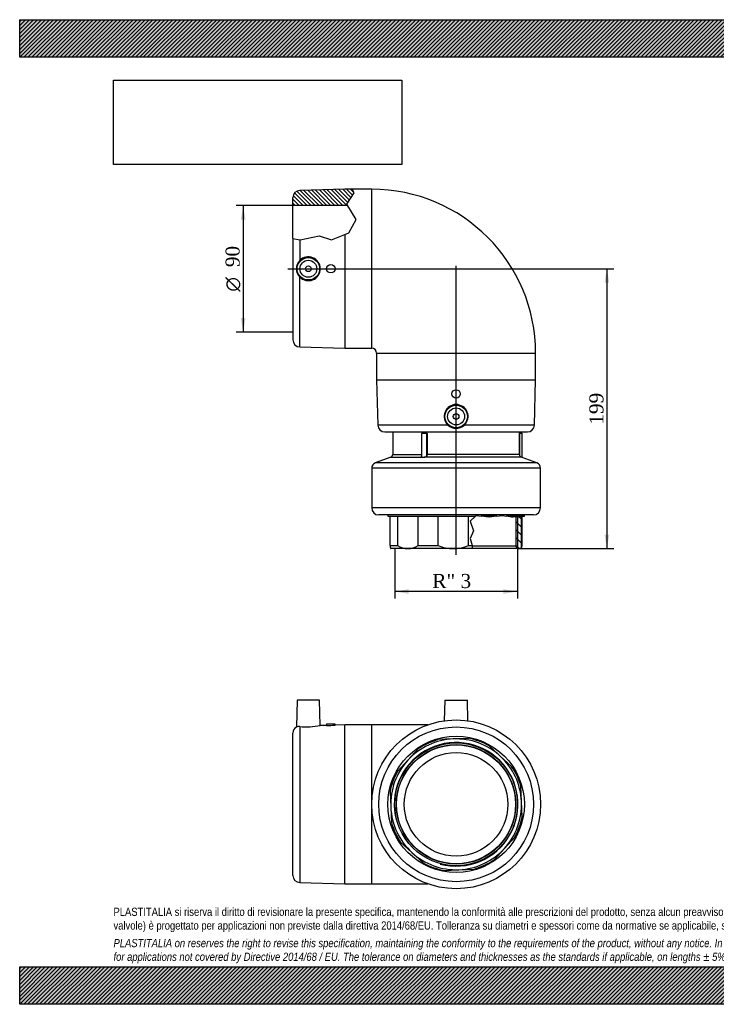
# Model space of a CAD drawing. Header units: millimetres. Extents: x 0 to 990, y 0 to 700.
# Tile 1 of 2: x 0 to 495, y 0 to 700. Entities that reach past the tile are written whole.
import ezdxf
from ezdxf.enums import TextEntityAlignment as Align
from ezdxf.lldxf.tags import DXFTag

# ---------------------------------------------------------------- set-up
doc = ezdxf.new("R2010")
doc.units = ezdxf.units.MM
doc.header["$LTSCALE"] = 3.333333
for name, color, linetype in [('Default', 7, 'Continuous'), ('DV1_Default', 7, 'Continuous'), ('GE9P090C', 7, 'Continuous'), ('IOF090C', 7, 'Continuous'), ('PARTE_PE_090', 7, 'Continuous')]:
    doc.layers.add(name, color=color, linetype=linetype)
doc.styles.add('SEACAD_Solid_Edge_ANSI1_Symbols', font='semeca1.ttf')
doc.styles.add('SEACAD_Times_New_Roman', font='times.ttf')
tags = doc.linetypes.add('CENTER2', pattern=[28.575, 19.05, -3.175, 3.175, -3.175]).pattern_tags.tags
tags[10:11] = [DXFTag(74, 4), DXFTag(75, 0), DXFTag(340, '0'), DXFTag(46, 0.0), DXFTag(50, 0.0), DXFTag(44, 0.0), DXFTag(45, 0.0)]
tags[8:9] = [DXFTag(74, 4), DXFTag(75, 0), DXFTag(340, '0'), DXFTag(46, 0.0), DXFTag(50, 0.0), DXFTag(44, 0.0), DXFTag(45, 0.0)]
tags[6:7] = [DXFTag(74, 4), DXFTag(75, 0), DXFTag(340, '0'), DXFTag(46, 0.0), DXFTag(50, 0.0), DXFTag(44, 0.0), DXFTag(45, 0.0)]
tags[4:5] = [DXFTag(74, 4), DXFTag(75, 0), DXFTag(340, '0'), DXFTag(46, 0.0), DXFTag(50, 0.0), DXFTag(44, 0.0), DXFTag(45, 0.0)]
doc.dimstyles.new('ANSImm', dxfattribs={"dimtxt": 10, "dimasz": 10, "dimexe": 5, "dimexo": 0, "dimgap": 2.5, "dimtad": 1, "dimdsep": 46, "dimtxsty": 'SEACAD_Times_New_Roman', "dimblk1": '_SE_FILLED', "dimblk2": '_SE_FILLED', "dimsah": 1, "dimcen": 5, "dimazin": 0, "dimtfac": 0.85, "dimtdec": 3, "dimtofl": 0, "dimtmove": 0, "dimatfit": 3, "dimfxl": 1, "dimarcsym": 0})
picture_1 = doc.add_image_def('image1.jpg', size_in_pixel=(4302, 1260))

# ---------------------------------------------------------------- blocks, each defined once
blk = doc.blocks.new('SE')
at = {"layer": 'GE9P090C', "linetype": 'Continuous'}
h = blk.add_hatch(dxfattribs=at)
h.set_pattern_fill('LINE', scale=0.62992, angle=135, style=0)
edge = h.paths.add_edge_path()
edge.add_line((232.39, 568.87), (237.62, 576.89))
edge.add_line((237.62, 576.89), (236.22, 579.44))
edge.add_line((236.22, 579.44), (231.11, 579.44))
edge.add_line((231.11, 579.44), (198.97, 578.57))
edge.add_arc((199.11, 573.57), 5, 91.54816, 180)
edge.add_line((194.11, 573.57), (194.11, 567.94))
edge.add_line((194.11, 567.94), (232.97, 567.94))
edge.add_line((232.97, 567.94), (232.39, 568.87))
at = {"layer": 'IOF090C', "linetype": 'Continuous'}
h = blk.add_hatch(dxfattribs=at)
h.set_pattern_fill('LINE', scale=1.25984, angle=135, style=0)
h.paths.add_polyline_path([(356.65, 346.85), (356.09, 346.79), (352.57, 346.44), (352.57, 325.94), (353.73, 323.94), (356.61, 323.94), (356.65, 324.02)])
h = blk.add_hatch(dxfattribs=at)
h.set_pattern_fill('LINE', scale=0.62992, angle=135, style=0)
h.paths.add_polyline_path([(357.55, 346.94), (358.61, 346.94), (358.61, 347.05)])
at = {"layer": 'DV1_Default', "color": 7, "linetype": 'CENTER2'}
for p, q in [((190.47, 522.94), (312.13, 522.94)), ((310.11, 319.63), (310.11, 524.92))]:
    blk.add_line(p, q, dxfattribs=at)
at = {"layer": 'GE9P090C', "color": 7, "linetype": 'Continuous'}
for p, q in [((231.11, 579.44), (198.97, 578.57)), ((236.22, 579.44), (231.11, 579.44)), ((232.39, 568.87), (237.62, 576.89)), ((237.62, 576.89), (236.22, 579.44)), ((250.11, 579.44), (236.22, 579.44)), ((250.11, 466.44), (250.11, 579.44)), ((194.11, 567.94), (194.11, 573.57)), ((232.97, 567.94), (194.11, 567.94)), ((194.11, 544.55), (194.11, 567.94)), ((239.12, 558.05), (232.39, 568.87)), ((233.79, 548.41), (239.12, 558.05)), ((199.31, 543.41), (212.79, 546.4)), ((212.79, 546.4), (221.68, 543.41)), ((221.68, 543.41), (231.11, 547.3)), ((231.11, 547.3), (233.79, 548.41)), ((231.11, 547.3), (231.11, 466.44)), ((194.11, 544.55), (194.11, 472.31)), ((194.11, 544.55), (198.97, 543.48)), ((198.97, 543.48), (198.97, 528.81)), ((198.97, 543.48), (199.31, 543.41)), ((198.97, 467.31), (198.97, 517.07)), ((198.97, 467.31), (231.11, 466.44)), ((231.11, 466.44), (250.11, 466.44)), ((253.61, 462.94), (366.61, 462.94)), ((253.61, 462.94), (253.61, 443.94)), ((366.61, 443.94), (366.61, 462.94)), ((253.61, 443.94), (366.61, 443.94)), ((253.61, 443.94), (254.48, 411.81)), ((365.74, 411.81), (366.61, 443.94)), ((304.24, 411.81), (254.48, 411.81)), ((259.48, 406.94), (360.74, 406.94)), ((365.74, 411.81), (315.98, 411.81))]:
    blk.add_line(p, q, dxfattribs=at)
for centre, radius in [((205.11, 522.94), 8), ((205.11, 522.94), 6), ((221.11, 522.94), 3), ((205.11, 522.94), 2), ((310.11, 433.94), 3), ((310.11, 417.94), 8), ((310.11, 417.94), 6), ((310.11, 417.94), 2)]:
    blk.add_circle(centre, radius, dxfattribs=at)
for centre, radius, start, end in [((199.11, 573.57), 5, 91.54816, 180), ((250.11, 462.94), 116.5, 0, 90), ((205.08, 522.94), 8.47, 136.14478, 223.85522), ((205.1, 522.94), 8.48, 223.77719, 136.22281), ((199.11, 472.31), 5, 180, 268.45184), ((250.11, 462.94), 3.5, 0, 90), ((310.11, 417.93), 8.48, 313.77719, 226.22281), ((259.48, 411.94), 5, 181.54816, 270), ((310.11, 417.91), 8.47, 226.14478, 313.85522), ((360.74, 411.94), 5, 270, 358.45184)]:
    blk.add_arc(centre, radius, start, end, dxfattribs=at)
at = {"layer": 'IOF090C', "color": 7, "linetype": 'Continuous'}
for p, q in [((261.61, 347.94), (261.61, 346.94)), ((261.61, 346.94), (323.96, 346.94)), ((263.18, 326.11), (263.18, 346.94)), ((268.49, 346.94), (268.49, 326.11)), ((283.16, 326.11), (283.16, 346.94)), ((297.24, 346.94), (297.24, 326.11)), ((318.92, 326.11), (318.92, 346.94)), ((323.96, 346.94), (320.21, 343.57)), ((320.21, 343.57), (322.45, 336.57)), ((323.96, 346.94), (324.48, 347.41)), ((324.48, 347.41), (327.99, 346.94)), ((338.96, 346.94), (327.99, 346.94)), ((333.25, 346.24), (327.99, 346.94)), ((333.52, 346.27), (333.25, 346.24)), ((333.52, 346.94), (333.52, 346.27)), ((338.96, 346.94), (333.52, 346.27)), ((338.96, 346.94), (342.78, 347.41)), ((342.78, 347.41), (345.91, 346.94)), ((357.55, 346.94), (345.91, 346.94)), ((349.53, 346.4), (345.91, 346.94)), ((349.53, 346.4), (349.53, 346.94)), ((350.59, 346.24), (349.53, 346.4)), ((356.09, 346.79), (350.59, 346.24)), ((352.57, 346.44), (352.57, 325.94)), ((354.05, 323.94), (354.05, 346.59)), ((356.09, 346.94), (356.09, 346.79)), ((356.65, 346.85), (356.09, 346.79)), ((356.65, 324.02), (356.65, 346.85)), ((357.04, 326.11), (357.04, 346.94)), ((357.55, 346.94), (358.61, 347.05)), ((358.61, 346.94), (357.55, 346.94)), ((358.61, 347.05), (358.61, 347.94)), ((358.61, 347.05), (358.61, 346.94)), ((322.45, 336.57), (320.21, 331.11)), ((320.21, 331.11), (321.43, 326.11)), ((263.18, 326.11), (268.49, 326.11)), ((263.56, 324.02), (263.61, 323.94)), ((275.83, 323.94), (263.61, 323.94)), ((308.08, 323.94), (275.83, 323.94)), ((283.16, 326.11), (297.24, 326.11)), ((321.96, 323.94), (308.08, 323.94)), ((318.92, 326.11), (321.43, 326.11)), ((321.96, 323.94), (321.43, 326.11)), ((321.47, 325.94), (352.57, 325.94)), ((353.73, 323.94), (321.96, 323.94)), ((353.73, 323.94), (352.57, 325.94)), ((356.61, 323.94), (353.73, 323.94)), ((356.65, 324.02), (356.61, 323.94))]:
    blk.add_line(p, q, dxfattribs=at)
for centre, radius, start, end in [((276.06, 338.24), 14.3, 238.04808, 269.05332), ((275.54, 338.41), 14.47, 271.13538, 301.76321), ((308.27, 353.11), 29.16, 247.78087, 269.63686), ((307.86, 353.3), 29.36, 270.43778, 292.14449), ((349.02, 326.51), 8.03, 341.96002, 357.15438)]:
    blk.add_arc(centre, radius, start, end, dxfattribs=at)
blk.add_open_spline([(263.18, 326.11), (263.26, 325.43), (263.33, 324.88), (263.46, 324.27), (263.51, 324.11), (263.56, 324.02)], degree=3, knots=[0, 0, 0, 0, 0.5, 0.5, 0.817282, 0.817282, 0.817282, 0.817282], dxfattribs=at)
at = {"layer": 'PARTE_PE_090', "color": 7, "linetype": 'Continuous'}
for p, q in [((265.11, 406.94), (265.11, 390.94)), ((285.99, 406.04), (289.27, 406.04)), ((355.11, 406.04), (355.07, 406.04)), ((355.11, 406.04), (355.11, 406.94)), ((289.32, 405.84), (285.63, 405.84)), ((285.63, 405.84), (285.63, 389.3)), ((285.73, 405.94), (289.22, 405.94)), ((289.32, 390.94), (289.32, 405.84)), ((289.45, 405.84), (289.32, 405.84)), ((289.45, 405.84), (289.45, 390.94)), ((355.06, 390.94), (355.06, 405.84)), ((355.16, 405.84), (355.06, 405.84)), ((357.06, 405.84), (355.16, 405.84)), ((355.16, 405.84), (355.16, 390.94)), ((355.17, 405.94), (356.96, 405.94)), ((357.06, 388.89), (357.06, 405.84)), ((263.81, 389.07), (252.71, 384.94)), ((263.81, 389.07), (285.58, 389.07)), ((265.11, 390.94), (285.63, 390.94)), ((356.38, 389.07), (288.36, 389.07)), ((289.45, 390.94), (289.32, 390.94)), ((355.06, 390.94), (289.45, 390.94)), ((355.16, 390.94), (355.06, 390.94)), ((367.5, 384.94), (357.13, 388.8)), ((370.11, 381.19), (250.11, 381.19)), ((250.11, 381.19), (250.11, 352.94)), ((367.5, 384.94), (252.71, 384.94)), ((370.11, 352.94), (370.11, 381.19)), ((370.11, 352.94), (250.11, 352.94)), ((365.11, 347.94), (255.11, 347.94))]:
    blk.add_line(p, q, dxfattribs=at)
for centre, radius, start, end in [((356.22, 405.89), 1.16, 172.51933, 182.39731), ((355.21, 406.04), 0.1, 180, 270), ((285.73, 405.84), 0.1, 90, 180), ((289.22, 405.84), 0.0969, 358.16588, 88.30583), ((356.96, 405.84), 0.1, 0, 90), ((263.11, 390.94), 2, 290.40233, 0), ((357.05, 390.94), 1.99, 180.00268, 250.45308), ((357.04, 390.92), 1.88, 179.23436, 248.65711), ((357.16, 388.89), 0.1, 179.76927, 250.43764), ((254.11, 381.19), 4, 110.40233, 180), ((366.11, 381.19), 4, 0, 69.59767), ((255.11, 352.94), 5, 180, 270), ((365.11, 352.94), 5, 270, 0)]:
    blk.add_arc(centre, radius, start, end, dxfattribs=at)
for centre, major_axis, ratio, start_param, end_param in [((285.94, 406.04), (0, -0.1), 0.535987, 0, 1.570796), ((289.22, 406.04), (0, -0.1), 0.463128, 0, 1.570796), ((355.17, 406.04), (0, -0.1), 0.999115, 4.712389, 5.94142), ((355.17, 406.04), (0, -0.1), 0.999115, 5.94142, 6.283185), ((285.56, 389.16), (-0.0842, -0.0539), 0.948899, 1.213846, 2.548541), ((288.34, 389.16), (0.0281, -0.096), 0.327201, 4.61675, 5.951445), ((356.42, 389.16), (-0.0339, -0.0941), 0.621698, 4.933074, 6.267769)]:
    blk.add_ellipse(centre, major_axis=major_axis, ratio=ratio, start_param=start_param, end_param=end_param, dxfattribs=at)
for points, knots in [([(285.99, 406.04), (285.95, 406.04), (285.9, 406.02), (285.86, 405.97), (285.85, 405.96), (285.84, 405.94)], [0, 0, 0, 0, 0.5, 0.5, 0.6623102, 0.6623102, 0.6623102, 0.6623102]), ([(289.45, 405.84), (289.45, 405.89), (289.43, 405.95), (289.36, 406.02), (289.32, 406.04), (289.27, 406.04)], [0, 0, 0, 0, 0.5, 0.5, 1, 1, 1, 1]), ([(355.16, 405.84), (355.16, 405.85), (355.16, 405.86), (355.16, 405.87), (355.16, 405.89), (355.16, 405.9), (355.16, 405.9), (355.16, 405.91), (355.16, 405.92), (355.16, 405.93), (355.16, 405.93), (355.16, 405.94), (355.17, 405.94), (355.17, 405.94), (355.17, 405.94), (355.17, 405.94)], [0, 0, 0, 0, 0.212517, 0.212517, 0.212517, 0.425501, 0.425501, 0.425501, 0.6397, 0.6397, 0.6397, 0.855657, 0.855657, 0.855657, 1, 1, 1, 1]), ([(288.36, 389.07), (288.08, 388.98), (287.78, 388.92), (287.16, 388.82), (286.86, 388.8), (286.07, 388.8), (285.69, 388.9), (285.58, 389.07)], [0, 0, 0, 0, 0.25, 0.25, 0.5, 0.5, 1, 1, 1, 1]), ([(285.66, 389.16), (285.76, 389), (286.12, 388.89), (286.88, 388.89), (287.17, 388.92), (287.75, 389.01), (288.04, 389.08), (288.31, 389.16)], [0, 0, 0, 0, 0.5, 0.5, 0.75, 0.75, 1, 1, 1, 1]), ([(288.31, 389.16), (288.67, 389.27), (288.95, 389.5), (289.26, 390.15), (289.32, 390.54), (289.32, 390.94)], [0, 0, 0, 0, 0.5, 0.5, 1, 1, 1, 1]), ([(289.45, 390.94), (289.45, 390.51), (289.38, 390.09), (289.04, 389.42), (288.74, 389.18), (288.36, 389.07)], [0, 0, 0, 0, 0.5, 0.5, 1, 1, 1, 1]), ([(356.35, 389.16), (356.79, 389), (357.06, 388.89), (357.06, 388.89), (357.06, 388.89), (357.06, 388.89)], [0, 0, 0, 0, 0.5, 0.5, 0.5005692, 0.5005692, 0.5005692, 0.5005692]), ([(357.13, 388.8), (357.13, 388.8), (357.13, 388.8), (357.13, 388.8), (356.84, 388.9), (356.38, 389.07)], [0.4994355, 0.4994355, 0.4994355, 0.4994355, 0.5, 0.5, 1, 1, 1, 1])]:
    blk.add_open_spline(points, degree=3, knots=knots, dxfattribs=at)
for points in [[(285.58, 389.07), (285.53, 389.16), (285.57, 389.35), (285.63, 389.6)], [(285.63, 389.3), (285.63, 389.24), (285.64, 389.2), (285.66, 389.16)]]:
    blk.add_open_spline(points, degree=3, dxfattribs=at)
blk = doc.blocks.new('SE1')
at = {"layer": 'GE9P090C', "color": 7, "linetype": 'Continuous'}
for p, q in [((197.11, 216.17), (196.61, 197.13)), ((213.11, 216.17), (197.11, 216.17)), ((213.58, 198.19), (213.11, 216.17)), ((302.11, 216.17), (301.73, 201.58)), ((302.11, 216.17), (318.11, 216.17)), ((318.49, 201.58), (318.11, 216.17)), ((198.97, 197.49), (198.97, 86.53)), ((218.15, 198.31), (213.58, 198.19)), ((224.11, 199.17), (218.11, 199.17)), ((218.11, 199.17), (218.11, 198.31)), ((231.11, 198.67), (224.07, 198.48)), ((224.11, 198.47), (224.11, 199.17)), ((231.11, 85.67), (231.11, 198.67)), ((250.11, 198.67), (231.11, 198.67)), ((250.11, 85.67), (250.11, 198.67)), ((289.92, 198.67), (250.11, 198.67)), ((194.11, 91.53), (194.11, 192.8)), ((198.97, 86.53), (231.11, 85.67)), ((231.11, 85.67), (250.11, 85.67)), ((250.11, 85.67), (289.92, 85.67))]:
    blk.add_line(p, q, dxfattribs=at)
for centre, radius, start, end in [((199.11, 192.8), 5, 119.93976, 180), ((198.5, 192.6), 4.91, 84.50113, 112.67326), ((203.61, 252.99), 55.7, 265.22106, 280.30603), ((219.59, 254.59), 56.29, 268.49207, 274.60425), ((199.11, 91.53), 5, 180, 268.45184)]:
    blk.add_arc(centre, radius, start, end, dxfattribs=at)
at = {"layer": 'IOF090C', "color": 7, "linetype": 'Continuous'}
for p, q in [((318.92, 189.09), (308.08, 188.62)), ((308.08, 188.62), (297.24, 188.15)), ((341.52, 176.45), (333.52, 183.78)), ((283.16, 181.58), (275.83, 173.58)), ((349.53, 169.12), (341.52, 176.45)), ((275.83, 173.58), (268.49, 165.58)), ((356.56, 144.19), (356.09, 155.04)), ((263.18, 150.98), (263.65, 140.14)), ((263.65, 140.14), (264.13, 129.29)), ((357.04, 133.35), (356.56, 144.19)), ((270.69, 115.21), (278.69, 107.88)), ((344.39, 110.75), (351.73, 118.75)), ((278.69, 107.88), (286.7, 100.55)), ((337.06, 102.75), (344.39, 110.75)), ((301.29, 95.24), (312.14, 95.71)), ((312.14, 95.71), (322.98, 96.18))]:
    blk.add_line(p, q, dxfattribs=at)
for radius in [48.5, 43.62, 42.46, 42.25]:
    blk.add_circle((310.11, 142.17), radius, dxfattribs=at)
for radius, start, end in [(47.75, 60.63887, 79.36113), (43.94, 255, 195), (46.5, 92.5, 137.5), (47.75, 105.63887, 124.36113), (46.5, 47.5, 92.5), (46.5, 2.5, 47.5), (46.5, 137.5, 182.5), (47.75, 15.63887, 34.36113), (47.75, 150.63887, 169.36113), (46.5, 182.5, 227.5), (46.5, 317.5, 2.5), (47.75, 330.63887, 349.36113), (47.75, 195.63887, 214.36113), (46.5, 227.5, 272.5), (46.5, 272.5, 317.5), (47.75, 240.63887, 259.36113), (47.75, 285.63887, 304.36113)]:
    blk.add_arc((310.11, 142.17), radius, start, end, dxfattribs=at)
at = {"layer": 'PARTE_PE_090', "color": 7, "linetype": 'Continuous'}
for radius in [60, 55, 36.8]:
    blk.add_circle((310.11, 142.17), radius, dxfattribs=at)
blk = doc.blocks.new('GDimGGroup')
at = {"layer": 'Default', "linetype": 'Continuous'}
for points in [[(157.11, 557.94), (160.44, 557.94), (158.77, 567.94)], [(157.11, 487.94), (158.77, 477.94), (160.44, 487.94)]]:
    blk.add_hatch(color=7, dxfattribs=at).paths.add_polyline_path(points)
at = {"layer": 'Default', "color": 7, "linetype": 'Continuous'}
for p, q in [((194.11, 567.94), (153.77, 567.94)), ((158.77, 567.94), (158.77, 477.94)), ((194.11, 477.94), (153.77, 477.94))]:
    blk.add_line(p, q, dxfattribs=at)
for s, style, p in [('90', 'SEACAD_Times_New_Roman', (146.27, 524.06)), ('O', 'SEACAD_Solid_Edge_ANSI1_Symbols', (146.27, 506.66))]:
    blk.add_text(s, height=10, rotation=90, dxfattribs=dict(at, style=style)).set_placement(p, align=Align.TOP_LEFT)
blk = doc.blocks.new('GDimGGroup1')
at = {"layer": 'Default', "linetype": 'Continuous'}
for points in [[(276.49, 291.79), (276.49, 295.12), (266.49, 293.46)], [(343.73, 291.79), (353.73, 293.46), (343.73, 295.12)]]:
    blk.add_hatch(color=7, dxfattribs=at).paths.add_polyline_path(points)
at = {"layer": 'Default', "color": 7, "linetype": 'Continuous'}
for p, q in [((266.49, 323.94), (266.49, 288.46)), ((353.73, 323.94), (353.73, 288.46)), ((353.73, 293.46), (266.49, 293.46))]:
    blk.add_line(p, q, dxfattribs=at)
at = {"layer": 'Default', "color": 7, "linetype": 'Continuous', "style": 'SEACAD_Times_New_Roman'}
blk.add_text('R" 3', height=10, dxfattribs=at).set_placement((293.22, 305.96), align=Align.TOP_LEFT)
blk = doc.blocks.new('DMBLK35')
at = {"layer": 'Default', "linetype": 'Continuous'}
for points in [[(418.94, 512.94), (417.27, 522.94), (415.61, 512.94)], [(418.94, 333.94), (415.61, 333.94), (417.27, 323.94)]]:
    blk.add_hatch(color=7, dxfattribs=at).paths.add_polyline_path(points)
at = {"layer": 'Default', "color": 7, "linetype": 'Continuous'}
for p, q in [((310.11, 522.94), (422.27, 522.94)), ((417.27, 522.94), (417.27, 323.94)), ((353.73, 323.94), (422.27, 323.94))]:
    blk.add_line(p, q, dxfattribs=at)
at = {"layer": 'Default', "color": 7, "linetype": 'Continuous', "style": 'SEACAD_Times_New_Roman'}
blk.add_text('199', height=10, rotation=90, dxfattribs=at).set_placement((404.77, 412.07), align=Align.TOP_LEFT)
blk = doc.blocks.new('_SE_FILLED')
at = {"color": 0}
blk.add_line((0, 0), (-1, 0), dxfattribs=at)
blk.add_solid([(0, 0), (-1, -0.1665), (-1, 0.1665), (0, 0)], dxfattribs=at)

msp = doc.modelspace()

# ---------------------------------------------------------------- hatches: boundary and pattern name
at = {"layer": 'Default', "linetype": 'Continuous'}
h = msp.add_hatch(dxfattribs=at)
h.set_pattern_fill('LINE', scale=0.629921, angle=45, style=0)
h.paths.add_polyline_path([(990, 673.333), (990, 700), (0, 700), (0, 673.333)])
for points in [[(990, 673.333), (990, 700), (0, 700), (0, 673.333)], [(990, 0), (990, 26.667), (0, 26.667), (0, 0)]]:
    msp.add_hatch(color=7, dxfattribs=at).paths.add_polyline_path(points)
h = msp.add_hatch(dxfattribs=at)
h.set_pattern_fill('LINE', scale=0.62992, angle=45, style=0)
h.paths.add_polyline_path([(990, 0), (990, 26.667), (0, 26.667), (0, 0)])

# ---------------------------------------------------------------- linework, layer by layer
at = {"layer": 'Default', "color": 7, "linetype": 'Continuous'}
for p, q in [((0, 700), (990, 700)), ((0, 673.333), (0, 700)), ((990, 673.333), (0, 673.333)), ((0, 26.667), (990, 26.667)), ((0, 0), (0, 26.667)), ((990, 0), (0, 0))]:
    msp.add_line(p, q, dxfattribs=at)

# ---------------------------------------------------------------- block references
at = {"layer": 'Default'}
for name in ['SE', 'GDimGGroup', 'GDimGGroup1', 'SE1']:
    msp.add_blockref(name, (0, 0), dxfattribs=at)

# ---------------------------------------------------------------- texts
at = {"layer": 'Default', "insert": (66.667, 68.675), "char_height": 5.833333, "width": 856.66667, "attachment_point": 1}
msp.add_mtext("{\\fArial Narrow|b0||i0||c0|p34;\\C7;\\H5.833333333;\\W1.;PLASTITALIA si riserva il diritto di revisionare la presente specifica, mantenendo la conformità alle prescrizioni del prodotto, senza alcun preavviso. In caso di assegnazione d'ordine si riserva di compiere una più dettagliata analisi tecnico/qualitativa. Il presente prodotto (ad esclusione delle \\P}{\\fArial Narrow|b0||i0||c0|p34;\\C7;\\H5.833333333;\\W1.;valvole) è progettato per applicazioni non previste dalla direttiva 2014/68/EU. Tolleranza su diametri e spessori come da normative se applicabile, su lunghezze ±5%, su angoli ±2°, se non diversamente specificato.\\P}{\\fArial Narrow|b0||i0||c0|p34;\\C7;\\H1.666666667;\\W1.;   \\P}{\\fArial Narrow|b0||i1||c0|p34;\\C7;\\H5.833333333;\\W1.;PLASTITALIA on reserves the right to revise this specification, maintaining the conformity to the requirements of the product, without any notice. In case of assignation of order on will reserve to make a more detailed analysis technical/qualitative. This product (excluding valves) is designed \\P}{\\fArial Narrow|b0||i1||c0|p34;\\C7;\\H5.833333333;\\W1.;for applications not covered by Directive 2014/68 / EU. The tolerance on diameters and thicknesses as the standards if applicable, on lengths ± 5%, on angles ± 2 °, unless otherwise indicated.\\P}", dxfattribs=at)

# ---------------------------------------------------------------- dimensions: what is measured, and where the dimension line sits
at = {"layer": 'Default', "color": 7, "linetype": 'Continuous'}
dim = msp.add_linear_dim(base=(417.274, 323.942), p1=(310.109, 522.942), p2=(353.727, 323.942), angle=90, text='\\A1;<>', dimstyle='ANSImm', dxfattribs=at)
dim.commit()
dim.dimension.update_dxf_attribs({"geometry": 'DMBLK35', "text_midpoint": (417.274, 423.442), "dimtype": 160})

# ---------------------------------------------------------------- pictures from other files: only their frames are drawn
image = msp.add_image(picture_1, insert=(66.667, 597.011), size_in_units=(204.857, 60))
image.dxf.flags = 7

doc.saveas('drawing.dxf')
